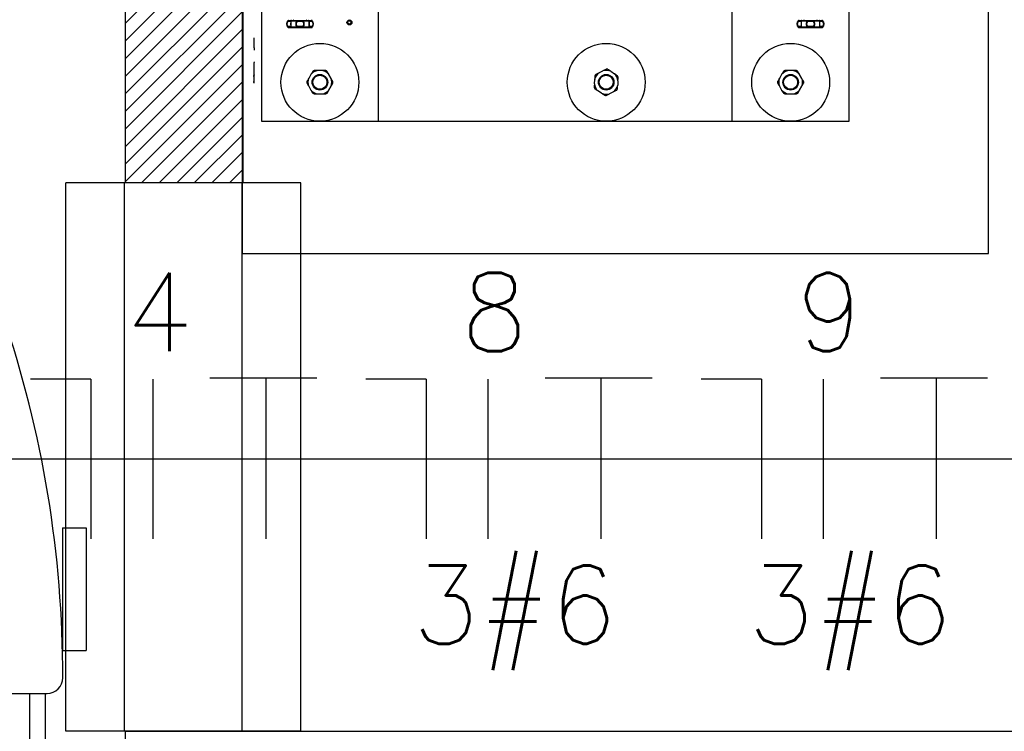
# Model space of a CAD drawing. Extents: x -118.2 to -44.5, y -40.2 to 1.8.
# Tile 22 of 56: x -82.6 to -81.4, y -23.7 to -22.8. Entities that reach past the tile are written whole.
import ezdxf
from ezdxf.enums import TextEntityAlignment as Align

# ---------------------------------------------------------------- set-up
doc = ezdxf.new("R2010")
doc.units = 0
doc.header["$MEASUREMENT"] = 0
for name, color, linetype in [('CIRCUITOS', 2, 'Continuous'), ('LINHA', 40, 'Continuous'), ('PAREDES', 8, 'Continuous')]:
    doc.layers.add(name, color=color, linetype=linetype)
doc.styles.add('20--4-0', font='romans.shx', dxfattribs={"height": 0.08})
doc.styles.add('ROMANS', font='romans')

# ---------------------------------------------------------------- blocks, each defined once
blk = doc.blocks.new('LS-06')
for p, q in [((-137.3868, 41.6384), (-137.2188, 41.6384)), ((-137.2998, 41.3569), (-137.1972, 41.3569)), ((-137.2998, 41.1915), (-137.2998, 41.3569)), ((-137.1972, 41.3569), (-137.1972, 41.1915)), ((-137.4828, 41.35), (-137.5128, 41.35)), ((-137.5128, 41.35), (-137.5128, 41.1933)), ((-137.4828, 41.35), (-137.4828, 41.1933)), ((-137.1228, 41.35), (-137.0928, 41.35)), ((-137.1228, 41.35), (-137.1228, 41.1933)), ((-137.0928, 41.35), (-137.0928, 41.1933)), ((-137.5128, 41.1933), (-137.4828, 41.1933)), ((-137.1228, 41.1933), (-137.0928, 41.1933)), ((-137.1972, 41.1915), (-137.2998, 41.1915)), ((-137.4629, 41.1384), (-137.1427, 41.1384)), ((-137.4604, 41.1384), (-137.4604, 41.0784)), ((-137.4404, 41.1384), (-137.4404, 41.0784)), ((-137.1652, 41.1384), (-137.1652, 41.0784)), ((-137.1452, 41.1384), (-137.1452, 41.0784)), ((-137.4204, 41.0584), (-137.1852, 41.0584)), ((-137.4204, 41.0384), (-137.1852, 41.0384))]:
    blk.add_line(p, q)
for centre, radius, start, end in [((-137.3868, 41.6184), 0.02, 90, 173.7253), ((-137.2188, 41.6184), 0.02, 6.2747, 90), ((-136.0622, 41.1615), 1.4208, 161.1477, 180.1263), ((-138.5435, 41.1615), 1.4208, 359.8737, 18.8523), ((-137.4629, 41.1584), 0.02, 180.1103, 270), ((-137.1427, 41.1584), 0.02, 270, 359.8897), ((-137.4204, 41.0784), 0.04, 180, 270), ((-137.4204, 41.0784), 0.02, 180, 270), ((-137.1852, 41.0784), 0.02, 270, 360), ((-137.1852, 41.0784), 0.04, 270, 360)]:
    blk.add_arc(centre, radius, start, end)
at = {"style": '20--4-0', "text_generation_flag": 6}
blk.add_text('LS-06', height=0.075, rotation=270, dxfattribs=at).set_placement((-137.5703, 41.1887))
blk = doc.blocks.new('LS- 19')
for p, q in [((-131.8656, 57.5935), (-131.8656, 57.4544)), ((-131.7166, 57.5935), (-131.7166, 57.4544)), ((-131.2648, 57.4544), (-131.2648, 57.5935)), ((-131.1158, 57.4544), (-131.1158, 57.5935)), ((-131.8322, 57.5827), (-131.8315, 57.5827)), ((-131.8314, 57.583), (-131.8314, 57.583)), ((-131.8314, 57.582), (-131.8284, 57.582)), ((-131.8279, 57.5827), (-131.82, 57.5827)), ((-131.8195, 57.582), (-131.8134, 57.582)), ((-131.8129, 57.5827), (-131.805, 57.5827)), ((-131.8045, 57.582), (-131.8015, 57.582)), ((-131.8021, 57.583), (-131.8015, 57.583)), ((-131.8014, 57.5827), (-131.8007, 57.5827)), ((-131.1807, 57.5827), (-131.18, 57.5827)), ((-131.1799, 57.583), (-131.1799, 57.583)), ((-131.1799, 57.582), (-131.1769, 57.582)), ((-131.1764, 57.5827), (-131.1685, 57.5827)), ((-131.168, 57.582), (-131.1619, 57.582)), ((-131.1614, 57.5827), (-131.1535, 57.5827)), ((-131.153, 57.582), (-131.15, 57.582)), ((-131.1506, 57.583), (-131.15, 57.583)), ((-131.1499, 57.5827), (-131.1492, 57.5827)), ((-131.8315, 57.5744), (-131.8322, 57.5744)), ((-131.8284, 57.5751), (-131.8314, 57.5751)), ((-131.8314, 57.5741), (-131.8308, 57.5741)), ((-131.82, 57.5744), (-131.8279, 57.5744)), ((-131.8134, 57.5751), (-131.8195, 57.5751)), ((-131.805, 57.5744), (-131.8129, 57.5744)), ((-131.8015, 57.5751), (-131.8045, 57.5751)), ((-131.8015, 57.5741), (-131.8015, 57.5741)), ((-131.8007, 57.5744), (-131.8014, 57.5744)), ((-131.18, 57.5744), (-131.1807, 57.5744)), ((-131.1769, 57.5751), (-131.1799, 57.5751)), ((-131.1799, 57.5741), (-131.1793, 57.5741)), ((-131.1685, 57.5744), (-131.1764, 57.5744)), ((-131.1619, 57.5751), (-131.168, 57.5751)), ((-131.1535, 57.5744), (-131.1614, 57.5744)), ((-131.15, 57.5751), (-131.153, 57.5751)), ((-131.15, 57.5741), (-131.15, 57.5741)), ((-131.1492, 57.5744), (-131.1499, 57.5744)), ((-131.8751, 57.5559), (-131.8751, 57.5607)), ((-131.8751, 57.548), (-131.8751, 57.5559)), ((-131.8751, 57.548), (-131.8751, 57.5449)), ((-131.8748, 57.53), (-131.8751, 57.5295)), ((-131.8751, 57.5291), (-131.8751, 57.5295)), ((-131.8751, 57.5231), (-131.8751, 57.5291)), ((-131.8748, 57.53), (-131.8748, 57.53)), ((-131.8751, 57.5156), (-131.8751, 57.5231)), ((-131.7883, 57.519), (-131.7939, 57.519)), ((-131.4349, 57.5161), (-131.4299, 57.5186)), ((-131.4199, 57.5181), (-131.4152, 57.515)), ((-131.1875, 57.519), (-131.1931, 57.519)), ((-131.8751, 57.512), (-131.8763, 57.512)), ((-131.8751, 57.5041), (-131.8763, 57.5041)), ((-131.8751, 57.5136), (-131.8751, 57.5156)), ((-131.8751, 57.5136), (-131.8748, 57.5132)), ((-131.8751, 57.511), (-131.8751, 57.5136)), ((-131.8751, 57.511), (-131.8748, 57.5131)), ((-131.8751, 57.5041), (-131.8751, 57.511)), ((-131.8751, 57.5031), (-131.8751, 57.5041)), ((-131.8026, 57.514), (-131.8054, 57.5091)), ((-131.7768, 57.5091), (-131.7796, 57.514)), ((-131.4407, 57.5021), (-131.4404, 57.5077)), ((-131.4107, 57.5061), (-131.411, 57.5004)), ((-131.2018, 57.514), (-131.2046, 57.5091)), ((-131.176, 57.5091), (-131.1788, 57.514)), ((-131.8054, 57.4991), (-131.8026, 57.4942)), ((-131.7796, 57.4942), (-131.7768, 57.4991)), ((-131.4315, 57.4901), (-131.4362, 57.4931)), ((-131.4165, 57.492), (-131.4215, 57.4895)), ((-131.2046, 57.4991), (-131.2018, 57.4942)), ((-131.1788, 57.4942), (-131.176, 57.4991)), ((-131.7939, 57.4892), (-131.7883, 57.4892)), ((-131.1931, 57.4892), (-131.1875, 57.4892)), ((-131.8656, 57.4544), (-131.7166, 57.4544)), ((-131.7166, 57.4544), (-131.2648, 57.4544)), ((-131.2648, 57.4544), (-131.1158, 57.4544))]:
    blk.add_line(p, q)
blk.add_lwpolyline([(-132.0394, 57.6183), (-131.8904, 57.6183), (-131.8904, 57.2856), (-130.9379, 57.2856), (-130.9379, 59.0732), (-131.8904, 59.0732), (-131.8904, 58.7405), (-132.0394, 58.7405), (-132.0394, 57.6183)])
at = {"flags": 128}
for points in [[(-131.8308, 57.583), (-131.8309, 57.583), (-131.831, 57.5829), (-131.8311, 57.5828), (-131.8312, 57.5827), (-131.8313, 57.5826), (-131.8314, 57.5824), (-131.8314, 57.5822), (-131.8314, 57.582)], [(-131.8199, 57.583), (-131.8199, 57.583), (-131.8199, 57.583), (-131.8199, 57.583), (-131.82, 57.5829), (-131.82, 57.5829), (-131.82, 57.5828), (-131.82, 57.5828), (-131.82, 57.5827)], [(-131.8199, 57.583), (-131.8198, 57.583), (-131.8197, 57.5829), (-131.8197, 57.5828), (-131.8196, 57.5827), (-131.8196, 57.5826), (-131.8195, 57.5824), (-131.8195, 57.5822), (-131.8195, 57.582)], [(-131.8134, 57.582), (-131.8134, 57.5822), (-131.8134, 57.5824), (-131.8134, 57.5826), (-131.8133, 57.5827), (-131.8133, 57.5828), (-131.8132, 57.5829), (-131.8131, 57.583), (-131.813, 57.583)], [(-131.8129, 57.5827), (-131.8129, 57.5828), (-131.8129, 57.5828), (-131.8129, 57.5829), (-131.813, 57.5829), (-131.813, 57.583), (-131.813, 57.583), (-131.813, 57.583), (-131.813, 57.583)], [(-131.8015, 57.582), (-131.8015, 57.5822), (-131.8015, 57.5824), (-131.8016, 57.5826), (-131.8017, 57.5827), (-131.8018, 57.5828), (-131.8019, 57.5829), (-131.802, 57.583), (-131.8021, 57.583)], [(-131.1793, 57.583), (-131.1794, 57.583), (-131.1795, 57.5829), (-131.1796, 57.5828), (-131.1797, 57.5827), (-131.1798, 57.5826), (-131.1799, 57.5824), (-131.1799, 57.5822), (-131.1799, 57.582)], [(-131.1684, 57.583), (-131.1684, 57.583), (-131.1684, 57.583), (-131.1684, 57.583), (-131.1684, 57.5829), (-131.1685, 57.5829), (-131.1685, 57.5828), (-131.1685, 57.5828), (-131.1685, 57.5827)], [(-131.1684, 57.583), (-131.1683, 57.583), (-131.1682, 57.5829), (-131.1681, 57.5828), (-131.1681, 57.5827), (-131.168, 57.5826), (-131.168, 57.5824), (-131.168, 57.5822), (-131.168, 57.582)], [(-131.1619, 57.582), (-131.1619, 57.5822), (-131.1619, 57.5824), (-131.1618, 57.5826), (-131.1618, 57.5827), (-131.1617, 57.5828), (-131.1617, 57.5829), (-131.1616, 57.583), (-131.1615, 57.583)], [(-131.1614, 57.5827), (-131.1614, 57.5828), (-131.1614, 57.5828), (-131.1614, 57.5829), (-131.1614, 57.5829), (-131.1615, 57.583), (-131.1615, 57.583), (-131.1615, 57.583), (-131.1615, 57.583)], [(-131.15, 57.582), (-131.15, 57.5822), (-131.15, 57.5824), (-131.1501, 57.5826), (-131.1502, 57.5827), (-131.1503, 57.5828), (-131.1504, 57.5829), (-131.1505, 57.583), (-131.1506, 57.583)], [(-131.8314, 57.5751), (-131.8314, 57.5749), (-131.8314, 57.5747), (-131.8313, 57.5745), (-131.8312, 57.5744), (-131.8311, 57.5742), (-131.831, 57.5741), (-131.8309, 57.5741), (-131.8308, 57.5741)], [(-131.8199, 57.5741), (-131.8199, 57.5741), (-131.8199, 57.5741), (-131.8199, 57.5741), (-131.82, 57.5741), (-131.82, 57.5742), (-131.82, 57.5742), (-131.82, 57.5743), (-131.82, 57.5744)], [(-131.8195, 57.5751), (-131.8195, 57.5749), (-131.8195, 57.5747), (-131.8196, 57.5745), (-131.8196, 57.5744), (-131.8197, 57.5742), (-131.8197, 57.5741), (-131.8198, 57.5741), (-131.8199, 57.5741)], [(-131.813, 57.5741), (-131.8131, 57.5741), (-131.8132, 57.5741), (-131.8133, 57.5742), (-131.8133, 57.5744), (-131.8134, 57.5745), (-131.8134, 57.5747), (-131.8134, 57.5749), (-131.8134, 57.5751)], [(-131.8129, 57.5744), (-131.8129, 57.5743), (-131.8129, 57.5742), (-131.8129, 57.5742), (-131.813, 57.5741), (-131.813, 57.5741), (-131.813, 57.5741), (-131.813, 57.5741), (-131.813, 57.5741)], [(-131.8021, 57.5741), (-131.802, 57.5741), (-131.8019, 57.5741), (-131.8018, 57.5742), (-131.8017, 57.5744), (-131.8016, 57.5745), (-131.8015, 57.5747), (-131.8015, 57.5749), (-131.8015, 57.5751)], [(-131.1799, 57.5751), (-131.1799, 57.5749), (-131.1799, 57.5747), (-131.1798, 57.5745), (-131.1797, 57.5744), (-131.1796, 57.5742), (-131.1795, 57.5741), (-131.1794, 57.5741), (-131.1793, 57.5741)], [(-131.1684, 57.5741), (-131.1684, 57.5741), (-131.1684, 57.5741), (-131.1684, 57.5741), (-131.1684, 57.5741), (-131.1685, 57.5742), (-131.1685, 57.5742), (-131.1685, 57.5743), (-131.1685, 57.5744)], [(-131.168, 57.5751), (-131.168, 57.5749), (-131.168, 57.5747), (-131.168, 57.5745), (-131.1681, 57.5744), (-131.1681, 57.5742), (-131.1682, 57.5741), (-131.1683, 57.5741), (-131.1684, 57.5741)], [(-131.1615, 57.5741), (-131.1616, 57.5741), (-131.1617, 57.5741), (-131.1617, 57.5742), (-131.1618, 57.5744), (-131.1618, 57.5745), (-131.1619, 57.5747), (-131.1619, 57.5749), (-131.1619, 57.5751)], [(-131.1614, 57.5744), (-131.1614, 57.5743), (-131.1614, 57.5742), (-131.1614, 57.5742), (-131.1614, 57.5741), (-131.1615, 57.5741), (-131.1615, 57.5741), (-131.1615, 57.5741), (-131.1615, 57.5741)], [(-131.1506, 57.5741), (-131.1505, 57.5741), (-131.1504, 57.5741), (-131.1503, 57.5742), (-131.1502, 57.5744), (-131.1501, 57.5745), (-131.15, 57.5747), (-131.15, 57.5749), (-131.15, 57.5751)]]:
    blk.add_lwpolyline(points, dxfattribs=at)
for centre, radius in [((-131.7534, 57.5805), 0.00315), ((-131.7534, 57.5805), 0.00216), ((-131.7911, 57.5041), 0.0497), ((-131.4257, 57.5041), 0.0497), ((-131.1903, 57.5041), 0.0497), ((-131.7911, 57.5041), 0.00993), ((-131.7911, 57.5041), 0.00894), ((-131.4257, 57.5041), 0.00993), ((-131.4257, 57.5041), 0.00894), ((-131.1903, 57.5041), 0.00993), ((-131.1903, 57.5041), 0.00894)]:
    blk.add_circle(centre, radius)
for centre, radius, start, end in [((-131.8278, 57.5785), 0.00602, 136.2623, 223.7377), ((-131.8314, 57.582), 0.000993, 90, 136.2623), ((-131.8308, 57.5821), 0.000931, 90.2328, 137.8683), ((-131.8274, 57.582), 0.000989, 90.2449, 180.2481), ((-131.8274, 57.5823), 0.000651, 92.597, 148.116), ((-131.8254, 57.584), 0.000993, 270, 0), ((-131.8075, 57.584), 0.000993, 180, 270), ((-131.8056, 57.5823), 0.000651, 31.8843, 87.4027), ((-131.8055, 57.582), 0.000989, 359.7515, 89.7553), ((-131.8021, 57.5821), 0.000931, 42.1322, 89.767), ((-131.8015, 57.582), 0.000993, 43.7377, 90), ((-131.8051, 57.5785), 0.00602, 316.2623, 43.7377), ((-131.1763, 57.5785), 0.00602, 136.2623, 223.7377), ((-131.1799, 57.582), 0.000993, 90, 136.2623), ((-131.1793, 57.5821), 0.000931, 90.2333, 137.8657), ((-131.1759, 57.582), 0.000989, 90.2475, 180.2465), ((-131.1759, 57.5823), 0.000651, 92.6002, 148.1132), ((-131.1739, 57.584), 0.000993, 270, 0), ((-131.156, 57.584), 0.000993, 180, 270), ((-131.154, 57.5823), 0.000651, 31.89, 87.4024), ((-131.154, 57.582), 0.000989, 359.7535, 89.756), ((-131.1506, 57.5821), 0.000931, 42.1367, 89.7644), ((-131.15, 57.582), 0.000993, 43.7377, 90), ((-131.1536, 57.5785), 0.00602, 316.2623, 43.7377), ((-131.8314, 57.5751), 0.000993, 223.7377, 270), ((-131.8308, 57.575), 0.000932, 222.1443, 269.7546), ((-131.8274, 57.575), 0.000989, 179.7519, 269.7551), ((-131.8274, 57.5747), 0.000651, 211.8986, 267.3884), ((-131.8055, 57.575), 0.000989, 270.2447, 0.2485), ((-131.8056, 57.5747), 0.000651, 272.6119, 328.1011), ((-131.8021, 57.575), 0.000932, 270.2456, 317.8552), ((-131.8015, 57.5751), 0.000993, 270, 316.2623), ((-131.1799, 57.5751), 0.000993, 223.7377, 270), ((-131.1793, 57.575), 0.000932, 222.1469, 269.7541), ((-131.1759, 57.575), 0.000989, 179.7535, 269.7525), ((-131.1759, 57.5747), 0.000651, 211.9014, 267.3852), ((-131.154, 57.575), 0.000989, 270.244, 0.2465), ((-131.154, 57.5747), 0.000652, 272.6122, 328.0954), ((-131.1506, 57.575), 0.000932, 270.2482, 317.8508), ((-131.15, 57.5751), 0.000993, 270, 316.2623), ((-131.7911, 57.5041), 0.0152, 100.6916, 139.3084), ((-131.7911, 57.5041), 0.0167, 116.5274, 123.4726), ((-131.7911, 57.5041), 0.0152, 40.6916, 79.3084), ((-131.7911, 57.5041), 0.0167, 56.5274, 63.4726), ((-131.4257, 57.5041), 0.0152, 127.534, 166.1508), ((-131.4257, 57.5041), 0.0152, 67.534, 106.1508), ((-131.4257, 57.5041), 0.0167, 83.3697, 90.315), ((-131.1903, 57.5041), 0.0152, 100.6916, 139.3084), ((-131.1903, 57.5041), 0.0167, 116.5274, 123.4726), ((-131.1903, 57.5041), 0.0152, 40.6916, 79.3084), ((-131.1903, 57.5041), 0.0167, 56.5274, 63.4726), ((-131.7911, 57.5041), 0.0167, 176.5274, 183.4726), ((-131.7911, 57.5041), 0.0152, 160.6916, 199.3084), ((-131.7911, 57.5041), 0.0152, 340.6916, 19.3084), ((-131.7911, 57.5041), 0.0167, 356.5274, 3.4726), ((-131.4257, 57.5041), 0.0167, 143.3697, 150.315), ((-131.4257, 57.5041), 0.0152, 7.534, 46.1508), ((-131.4257, 57.5041), 0.0167, 23.3697, 30.315), ((-131.1903, 57.5041), 0.0167, 176.5274, 183.4726), ((-131.1903, 57.5041), 0.0152, 160.6916, 199.3084), ((-131.1903, 57.5041), 0.0152, 340.6916, 19.3084), ((-131.1903, 57.5041), 0.0167, 356.5274, 3.4726), ((-131.7911, 57.5041), 0.0152, 220.6916, 259.3084), ((-131.7911, 57.5041), 0.0152, 280.6916, 319.3084), ((-131.4257, 57.5041), 0.0167, 203.3697, 210.315), ((-131.4257, 57.5041), 0.0152, 187.534, 226.1508), ((-131.4257, 57.5041), 0.0152, 307.534, 346.1508), ((-131.4257, 57.5041), 0.0167, 323.3697, 330.315), ((-131.1903, 57.5041), 0.0152, 220.6916, 259.3084), ((-131.1903, 57.5041), 0.0152, 280.6916, 319.3084), ((-131.7911, 57.5041), 0.0167, 236.5274, 243.4726), ((-131.7911, 57.5041), 0.0167, 296.5274, 303.4726), ((-131.4257, 57.5041), 0.0152, 247.534, 286.1508), ((-131.4257, 57.5041), 0.0167, 263.3697, 270.315), ((-131.1903, 57.5041), 0.0167, 236.5274, 243.4726), ((-131.1903, 57.5041), 0.0167, 296.5274, 303.4726)]:
    blk.add_arc(centre, radius, start, end)
for points, knots in [([(-131.8315, 57.5827), (-131.8318, 57.5824), (-131.8323, 57.582), (-131.833, 57.5809), (-131.8334, 57.5798), (-131.8334, 57.5789), (-131.8335, 57.5785)], [0, 0, 0, 0, 0.241818, 0.492428, 0.7455, 1, 1, 1, 1]), ([(-131.8314, 57.5751), (-131.8316, 57.5753), (-131.832, 57.5757), (-131.8325, 57.5765), (-131.8328, 57.5775), (-131.833, 57.5785), (-131.8328, 57.5796), (-131.8325, 57.5805), (-131.832, 57.5814), (-131.8316, 57.5818), (-131.8314, 57.582)], [0, 0, 0, 0, 0.120735, 0.244666, 0.371679, 0.500466, 0.629203, 0.756192, 0.879942, 1, 1, 1, 1]), ([(-131.8315, 57.5827), (-131.8315, 57.5827), (-131.8315, 57.5826), (-131.8315, 57.5824), (-131.8315, 57.5822), (-131.8314, 57.5821), (-131.8314, 57.582)], [0, 0, 0, 0, 0.202212, 0.500005, 0.78911, 1, 1, 1, 1]), ([(-131.8308, 57.583), (-131.8304, 57.583), (-131.8295, 57.583), (-131.8285, 57.583), (-131.8277, 57.583), (-131.8275, 57.583), (-131.8274, 57.583)], [0, 0, 0, 0, 0.2475834, 0.5000064, 0.7524162, 1, 1, 1, 1]), ([(-131.8274, 57.583), (-131.8274, 57.583), (-131.8275, 57.583), (-131.8277, 57.5829), (-131.828, 57.5828), (-131.8282, 57.5826), (-131.8283, 57.5824), (-131.8284, 57.5823)], [0, 0, 0, 0, 0.001928, 0.273356, 0.530327, 0.711705, 1, 1, 1, 1]), ([(-131.8284, 57.582), (-131.8284, 57.5821), (-131.8283, 57.5822), (-131.8283, 57.5824), (-131.8281, 57.5826), (-131.828, 57.5826), (-131.8279, 57.5827)], [0, 0, 0, 0, 0.23467, 0.500121, 0.696681, 1, 1, 1, 1]), ([(-131.8284, 57.582), (-131.8283, 57.5818), (-131.8283, 57.5815), (-131.8283, 57.581), (-131.8283, 57.5808)], [0, 0, 0, 0, 0.573721, 1, 1, 1, 1]), ([(-131.8283, 57.5808), (-131.8283, 57.5807), (-131.8283, 57.5803), (-131.8283, 57.5796), (-131.8283, 57.5785), (-131.8283, 57.5775), (-131.8283, 57.5767), (-131.8283, 57.5764), (-131.8283, 57.5763)], [0, 0, 0, 0, 0.058972, 0.277887, 0.4999, 0.72181, 0.9407, 1, 1, 1, 1]), ([(-131.828, 57.5785), (-131.828, 57.5789), (-131.828, 57.5798), (-131.8279, 57.5809), (-131.8279, 57.582), (-131.8279, 57.5824), (-131.8279, 57.5827)], [0, 0, 0, 0, 0.254132, 0.506754, 0.756986, 1, 1, 1, 1]), ([(-131.8274, 57.583), (-131.8263, 57.583), (-131.8241, 57.583), (-131.8213, 57.583), (-131.8199, 57.583)], [0, 0, 0, 0, 0.499997, 1, 1, 1, 1]), ([(-131.82, 57.5827), (-131.8203, 57.5824), (-131.8209, 57.582), (-131.8215, 57.5809), (-131.8219, 57.5798), (-131.8219, 57.5789), (-131.8219, 57.5785)], [0, 0, 0, 0, 0.24334, 0.492758, 0.745671, 1, 1, 1, 1]), ([(-131.8195, 57.5751), (-131.8197, 57.5753), (-131.8202, 57.5757), (-131.8207, 57.5765), (-131.821, 57.5775), (-131.8211, 57.5785), (-131.821, 57.5796), (-131.8207, 57.5805), (-131.8202, 57.5814), (-131.8197, 57.5818), (-131.8195, 57.582)], [0, 0, 0, 0, 0.120639, 0.244489, 0.371412, 0.500235, 0.628952, 0.755917, 0.879774, 1, 1, 1, 1]), ([(-131.82, 57.5827), (-131.82, 57.5826), (-131.8199, 57.5826), (-131.8197, 57.5824), (-131.8196, 57.5822), (-131.8195, 57.5821), (-131.8195, 57.582)], [0, 0, 0, 0, 0.284426, 0.499966, 0.753559, 1, 1, 1, 1]), ([(-131.8199, 57.583), (-131.8193, 57.583), (-131.8182, 57.583), (-131.8165, 57.583), (-131.8147, 57.583), (-131.8136, 57.583), (-131.813, 57.583)], [0, 0, 0, 0, 0.2475828, 0.4999997, 0.7524172, 1, 1, 1, 1]), ([(-131.8134, 57.582), (-131.8134, 57.5821), (-131.8133, 57.5822), (-131.8132, 57.5824), (-131.813, 57.5826), (-131.8129, 57.5826), (-131.8129, 57.5827)], [0, 0, 0, 0, 0.254509, 0.500003, 0.746287, 1, 1, 1, 1]), ([(-131.8134, 57.582), (-131.8132, 57.5818), (-131.8127, 57.5814), (-131.8122, 57.5805), (-131.8119, 57.5796), (-131.8118, 57.5785), (-131.8119, 57.5775), (-131.8122, 57.5765), (-131.8127, 57.5757), (-131.8132, 57.5753), (-131.8134, 57.5751)], [0, 0, 0, 0, 0.120226, 0.244083, 0.371048, 0.499765, 0.628587, 0.755511, 0.879361, 1, 1, 1, 1]), ([(-131.813, 57.583), (-131.8116, 57.583), (-131.8088, 57.583), (-131.8066, 57.583), (-131.8055, 57.583)], [0, 0, 0, 0, 0.500003, 1, 1, 1, 1]), ([(-131.811, 57.5785), (-131.811, 57.5789), (-131.8111, 57.5798), (-131.8114, 57.5809), (-131.812, 57.582), (-131.8126, 57.5824), (-131.8129, 57.5827)], [0, 0, 0, 0, 0.254329, 0.507242, 0.7576, 1, 1, 1, 1]), ([(-131.8055, 57.583), (-131.8054, 57.583), (-131.8052, 57.583), (-131.8044, 57.583), (-131.8034, 57.583), (-131.8025, 57.583), (-131.8021, 57.583)], [0, 0, 0, 0, 0.247584, 0.499994, 0.752417, 1, 1, 1, 1]), ([(-131.805, 57.5827), (-131.805, 57.5824), (-131.805, 57.582), (-131.805, 57.5809), (-131.8049, 57.5798), (-131.8049, 57.5789), (-131.8049, 57.5785)], [0, 0, 0, 0, 0.242658, 0.493385, 0.745967, 1, 1, 1, 1]), ([(-131.805, 57.5827), (-131.8049, 57.5826), (-131.8048, 57.5826), (-131.8047, 57.5824), (-131.8046, 57.5822), (-131.8045, 57.5821), (-131.8045, 57.582)], [0, 0, 0, 0, 0.256385, 0.499952, 0.746675, 1, 1, 1, 1]), ([(-131.8046, 57.5808), (-131.8046, 57.581), (-131.8046, 57.5815), (-131.8046, 57.5818), (-131.8045, 57.582)], [0, 0, 0, 0, 0.424438, 1, 1, 1, 1]), ([(-131.8046, 57.5763), (-131.8046, 57.5764), (-131.8046, 57.5767), (-131.8046, 57.5775), (-131.8046, 57.5785), (-131.8046, 57.5796), (-131.8046, 57.5803), (-131.8046, 57.5807), (-131.8046, 57.5808)], [0, 0, 0, 0, 0.058809, 0.277904, 0.499962, 0.721996, 0.940778, 1, 1, 1, 1]), ([(-131.8015, 57.582), (-131.8015, 57.5821), (-131.8014, 57.5822), (-131.8014, 57.5824), (-131.8014, 57.5826), (-131.8014, 57.5826), (-131.8014, 57.5827)], [0, 0, 0, 0, 0.176051, 0.499864, 0.713836, 1, 1, 1, 1]), ([(-131.8015, 57.582), (-131.8013, 57.5818), (-131.8009, 57.5814), (-131.8004, 57.5805), (-131.8001, 57.5796), (-131.8, 57.5785), (-131.8001, 57.5775), (-131.8004, 57.5765), (-131.8009, 57.5757), (-131.8013, 57.5753), (-131.8015, 57.5751)], [0, 0, 0, 0, 0.120734, 0.244666, 0.371679, 0.500451, 0.629189, 0.756192, 0.879942, 1, 1, 1, 1]), ([(-131.7994, 57.5785), (-131.7995, 57.5789), (-131.7995, 57.5798), (-131.8, 57.5809), (-131.8006, 57.582), (-131.8011, 57.5824), (-131.8014, 57.5827)], [0, 0, 0, 0, 0.254108, 0.50676, 0.756972, 1, 1, 1, 1]), ([(-131.18, 57.5827), (-131.1803, 57.5824), (-131.1808, 57.582), (-131.1814, 57.5809), (-131.1819, 57.5798), (-131.1819, 57.5789), (-131.182, 57.5785)], [0, 0, 0, 0, 0.241817, 0.492425, 0.7455, 1, 1, 1, 1]), ([(-131.1799, 57.5751), (-131.1801, 57.5753), (-131.1805, 57.5757), (-131.181, 57.5765), (-131.1813, 57.5775), (-131.1814, 57.5785), (-131.1813, 57.5796), (-131.181, 57.5805), (-131.1805, 57.5814), (-131.1801, 57.5818), (-131.1799, 57.582)], [0, 0, 0, 0, 0.120734, 0.244668, 0.37168, 0.500466, 0.629204, 0.756192, 0.879939, 1, 1, 1, 1]), ([(-131.18, 57.5827), (-131.18, 57.5827), (-131.18, 57.5826), (-131.18, 57.5824), (-131.18, 57.5822), (-131.1799, 57.5821), (-131.1799, 57.582)], [0, 0, 0, 0, 0.2022133, 0.5000027, 0.7890989, 1, 1, 1, 1]), ([(-131.1793, 57.583), (-131.1789, 57.583), (-131.178, 57.583), (-131.177, 57.583), (-131.1762, 57.583), (-131.176, 57.583), (-131.1759, 57.583)], [0, 0, 0, 0, 0.247579, 0.500007, 0.752416, 1, 1, 1, 1]), ([(-131.1769, 57.582), (-131.1769, 57.5821), (-131.1768, 57.5822), (-131.1767, 57.5824), (-131.1766, 57.5826), (-131.1765, 57.5826), (-131.1764, 57.5827)], [0, 0, 0, 0, 0.2346753, 0.5001185, 0.6966898, 1, 1, 1, 1]), ([(-131.1769, 57.582), (-131.1768, 57.5818), (-131.1768, 57.5815), (-131.1768, 57.581), (-131.1768, 57.5808)], [0, 0, 0, 0, 0.573722, 1, 1, 1, 1]), ([(-131.1759, 57.583), (-131.1759, 57.583), (-131.176, 57.583), (-131.1762, 57.5829), (-131.1765, 57.5828), (-131.1767, 57.5826), (-131.1768, 57.5824), (-131.1768, 57.5823)], [0, 0, 0, 0, 0.001906, 0.273326, 0.530329, 0.7117, 1, 1, 1, 1]), ([(-131.1768, 57.5808), (-131.1768, 57.5807), (-131.1768, 57.5803), (-131.1768, 57.5796), (-131.1768, 57.5785), (-131.1768, 57.5775), (-131.1768, 57.5767), (-131.1768, 57.5764), (-131.1768, 57.5763)], [0, 0, 0, 0, 0.0589716, 0.2778874, 0.4999003, 0.7218101, 0.9406996, 1, 1, 1, 1]), ([(-131.1765, 57.5785), (-131.1765, 57.5789), (-131.1765, 57.5798), (-131.1764, 57.5809), (-131.1764, 57.582), (-131.1764, 57.5824), (-131.1764, 57.5827)], [0, 0, 0, 0, 0.254132, 0.506754, 0.756986, 1, 1, 1, 1]), ([(-131.1759, 57.583), (-131.1748, 57.583), (-131.1726, 57.583), (-131.1698, 57.583), (-131.1684, 57.583)], [0, 0, 0, 0, 0.499999, 1, 1, 1, 1]), ([(-131.1685, 57.5827), (-131.1688, 57.5824), (-131.1694, 57.582), (-131.17, 57.5809), (-131.1703, 57.5798), (-131.1704, 57.5789), (-131.1704, 57.5785)], [0, 0, 0, 0, 0.243344, 0.492759, 0.74567, 1, 1, 1, 1]), ([(-131.168, 57.5751), (-131.1682, 57.5753), (-131.1687, 57.5757), (-131.1692, 57.5765), (-131.1695, 57.5775), (-131.1696, 57.5785), (-131.1695, 57.5796), (-131.1692, 57.5805), (-131.1687, 57.5814), (-131.1682, 57.5818), (-131.168, 57.582)], [0, 0, 0, 0, 0.120636, 0.244488, 0.371411, 0.500235, 0.628952, 0.755919, 0.879777, 1, 1, 1, 1]), ([(-131.1685, 57.5827), (-131.1685, 57.5826), (-131.1684, 57.5826), (-131.1682, 57.5824), (-131.1681, 57.5822), (-131.168, 57.5821), (-131.168, 57.582)], [0, 0, 0, 0, 0.284428, 0.499965, 0.75358, 1, 1, 1, 1]), ([(-131.1684, 57.583), (-131.1678, 57.583), (-131.1667, 57.583), (-131.1649, 57.583), (-131.1632, 57.583), (-131.1621, 57.583), (-131.1615, 57.583)], [0, 0, 0, 0, 0.247581, 0.5, 0.752419, 1, 1, 1, 1]), ([(-131.1619, 57.582), (-131.1619, 57.5821), (-131.1618, 57.5822), (-131.1617, 57.5824), (-131.1615, 57.5826), (-131.1614, 57.5826), (-131.1614, 57.5827)], [0, 0, 0, 0, 0.254526, 0.5000201, 0.746296, 1, 1, 1, 1]), ([(-131.1619, 57.582), (-131.1617, 57.5818), (-131.1612, 57.5814), (-131.1607, 57.5805), (-131.1604, 57.5796), (-131.1603, 57.5785), (-131.1604, 57.5775), (-131.1607, 57.5765), (-131.1612, 57.5757), (-131.1617, 57.5753), (-131.1619, 57.5751)], [0, 0, 0, 0, 0.120226, 0.244083, 0.371049, 0.499765, 0.628587, 0.75551, 0.87936, 1, 1, 1, 1]), ([(-131.1615, 57.583), (-131.1601, 57.583), (-131.1573, 57.583), (-131.1551, 57.583), (-131.154, 57.583)], [0, 0, 0, 0, 0.500004, 1, 1, 1, 1]), ([(-131.1595, 57.5785), (-131.1595, 57.5789), (-131.1595, 57.5798), (-131.1599, 57.5809), (-131.1605, 57.582), (-131.1611, 57.5824), (-131.1614, 57.5827)], [0, 0, 0, 0, 0.254329, 0.507241, 0.757602, 1, 1, 1, 1]), ([(-131.154, 57.583), (-131.1539, 57.583), (-131.1537, 57.583), (-131.1529, 57.583), (-131.1519, 57.583), (-131.151, 57.583), (-131.1506, 57.583)], [0, 0, 0, 0, 0.247585, 0.499993, 0.752415, 1, 1, 1, 1]), ([(-131.1535, 57.5827), (-131.1535, 57.5824), (-131.1535, 57.582), (-131.1535, 57.5809), (-131.1534, 57.5798), (-131.1534, 57.5789), (-131.1534, 57.5785)], [0, 0, 0, 0, 0.242658, 0.493385, 0.745967, 1, 1, 1, 1]), ([(-131.1535, 57.5827), (-131.1534, 57.5826), (-131.1533, 57.5826), (-131.1532, 57.5824), (-131.1531, 57.5822), (-131.153, 57.5821), (-131.153, 57.582)], [0, 0, 0, 0, 0.2563545, 0.4999516, 0.7466693, 1, 1, 1, 1]), ([(-131.1531, 57.5808), (-131.1531, 57.581), (-131.1531, 57.5815), (-131.1531, 57.5818), (-131.153, 57.582)], [0, 0, 0, 0, 0.424437, 1, 1, 1, 1]), ([(-131.1531, 57.5763), (-131.1531, 57.5764), (-131.1531, 57.5767), (-131.1531, 57.5775), (-131.1531, 57.5785), (-131.1531, 57.5796), (-131.1531, 57.5803), (-131.1531, 57.5807), (-131.1531, 57.5808)], [0, 0, 0, 0, 0.058809, 0.277904, 0.499962, 0.721996, 0.940778, 1, 1, 1, 1]), ([(-131.15, 57.582), (-131.15, 57.5821), (-131.1499, 57.5822), (-131.1499, 57.5824), (-131.1499, 57.5826), (-131.1499, 57.5826), (-131.1499, 57.5827)], [0, 0, 0, 0, 0.1760551, 0.4998672, 0.7138406, 1, 1, 1, 1]), ([(-131.15, 57.582), (-131.1498, 57.5818), (-131.1494, 57.5814), (-131.1489, 57.5805), (-131.1486, 57.5796), (-131.1484, 57.5785), (-131.1486, 57.5775), (-131.1489, 57.5765), (-131.1494, 57.5757), (-131.1498, 57.5753), (-131.15, 57.5751)], [0, 0, 0, 0, 0.120735, 0.244665, 0.37168, 0.500452, 0.62919, 0.756192, 0.879943, 1, 1, 1, 1]), ([(-131.1479, 57.5785), (-131.148, 57.5789), (-131.148, 57.5798), (-131.1484, 57.5809), (-131.1491, 57.582), (-131.1496, 57.5824), (-131.1499, 57.5827)], [0, 0, 0, 0, 0.254108, 0.50676, 0.756975, 1, 1, 1, 1]), ([(-131.8335, 57.5785), (-131.8334, 57.5781), (-131.8334, 57.5773), (-131.833, 57.5761), (-131.8323, 57.5751), (-131.8318, 57.5746), (-131.8315, 57.5744)], [0, 0, 0, 0, 0.2541258, 0.5067721, 0.7569775, 1, 1, 1, 1]), ([(-131.8315, 57.5744), (-131.8315, 57.5744), (-131.8315, 57.5744), (-131.8315, 57.5745), (-131.8315, 57.5747), (-131.8315, 57.5749), (-131.8314, 57.575), (-131.8314, 57.5751)], [0, 0, 0, 0, 0.079486, 0.225104, 0.514401, 0.762973, 1, 1, 1, 1]), ([(-131.8308, 57.5741), (-131.8304, 57.5741), (-131.8295, 57.5741), (-131.8285, 57.5741), (-131.8277, 57.5741), (-131.8275, 57.5741), (-131.8274, 57.5741)], [0, 0, 0, 0, 0.2475834, 0.5000064, 0.7524162, 1, 1, 1, 1]), ([(-131.8283, 57.5763), (-131.8283, 57.5761), (-131.8283, 57.5756), (-131.8283, 57.5753), (-131.8284, 57.5751)], [0, 0, 0, 0, 0.425961, 1, 1, 1, 1]), ([(-131.8279, 57.5744), (-131.828, 57.5744), (-131.8281, 57.5745), (-131.8282, 57.5747), (-131.8283, 57.5749), (-131.8284, 57.575), (-131.8284, 57.5751)], [0, 0, 0, 0, 0.246463, 0.499956, 0.7605, 1, 1, 1, 1]), ([(-131.8279, 57.5744), (-131.8279, 57.5746), (-131.8279, 57.5751), (-131.8279, 57.5761), (-131.828, 57.5773), (-131.828, 57.5781), (-131.828, 57.5785)], [0, 0, 0, 0, 0.242653, 0.493394, 0.745948, 1, 1, 1, 1]), ([(-131.8274, 57.5741), (-131.8263, 57.5741), (-131.8241, 57.5741), (-131.8213, 57.5741), (-131.8199, 57.5741)], [0, 0, 0, 0, 0.499997, 1, 1, 1, 1]), ([(-131.8219, 57.5785), (-131.8219, 57.5781), (-131.8219, 57.5773), (-131.8215, 57.5761), (-131.8209, 57.5751), (-131.8203, 57.5746), (-131.82, 57.5744)], [0, 0, 0, 0, 0.2542959, 0.5068765, 0.7570553, 1, 1, 1, 1]), ([(-131.8195, 57.5751), (-131.8195, 57.575), (-131.8196, 57.5749), (-131.8197, 57.5747), (-131.8199, 57.5745), (-131.82, 57.5744), (-131.82, 57.5744)], [0, 0, 0, 0, 0.246447, 0.500047, 0.712292, 1, 1, 1, 1]), ([(-131.8199, 57.5741), (-131.8193, 57.5741), (-131.8182, 57.5741), (-131.8165, 57.5741), (-131.8147, 57.5741), (-131.8136, 57.5741), (-131.813, 57.5741)], [0, 0, 0, 0, 0.2475828, 0.4999997, 0.7524172, 1, 1, 1, 1]), ([(-131.8134, 57.5751), (-131.8134, 57.575), (-131.8133, 57.5749), (-131.8132, 57.5747), (-131.813, 57.5745), (-131.8129, 57.5744), (-131.8129, 57.5744)], [0, 0, 0, 0, 0.2580262, 0.5000024, 0.7534786, 1, 1, 1, 1]), ([(-131.813, 57.5741), (-131.8116, 57.5741), (-131.8088, 57.5741), (-131.8066, 57.5741), (-131.8055, 57.5741)], [0, 0, 0, 0, 0.500003, 1, 1, 1, 1]), ([(-131.8129, 57.5744), (-131.8126, 57.5746), (-131.812, 57.5751), (-131.8114, 57.5761), (-131.8111, 57.5773), (-131.811, 57.5781), (-131.811, 57.5785)], [0, 0, 0, 0, 0.242585, 0.493124, 0.745704, 1, 1, 1, 1]), ([(-131.8055, 57.5741), (-131.8054, 57.5741), (-131.8052, 57.5741), (-131.8044, 57.5741), (-131.8034, 57.5741), (-131.8025, 57.5741), (-131.8021, 57.5741)], [0, 0, 0, 0, 0.247584, 0.499994, 0.752417, 1, 1, 1, 1]), ([(-131.8049, 57.5785), (-131.8049, 57.5781), (-131.8049, 57.5773), (-131.805, 57.5761), (-131.805, 57.5751), (-131.805, 57.5746), (-131.805, 57.5744)], [0, 0, 0, 0, 0.254151, 0.506768, 0.756976, 1, 1, 1, 1]), ([(-131.805, 57.5744), (-131.8049, 57.5744), (-131.8048, 57.5745), (-131.8047, 57.5747), (-131.8046, 57.5748), (-131.8045, 57.575), (-131.8045, 57.5751)], [0, 0, 0, 0, 0.246464, 0.499959, 0.735301, 1, 1, 1, 1]), ([(-131.8045, 57.5751), (-131.8046, 57.5753), (-131.8046, 57.5756), (-131.8046, 57.5761), (-131.8046, 57.5763)], [0, 0, 0, 0, 0.575176, 1, 1, 1, 1]), ([(-131.8014, 57.5744), (-131.8014, 57.5744), (-131.8014, 57.5745), (-131.8014, 57.5747), (-131.8014, 57.5749), (-131.8015, 57.575), (-131.8015, 57.5751)], [0, 0, 0, 0, 0.294277, 0.49997, 0.753559, 1, 1, 1, 1]), ([(-131.8014, 57.5744), (-131.8012, 57.5746), (-131.8006, 57.5751), (-131.8, 57.5761), (-131.7995, 57.5773), (-131.7995, 57.5781), (-131.7994, 57.5785)], [0, 0, 0, 0, 0.24183, 0.492436, 0.745504, 1, 1, 1, 1]), ([(-131.182, 57.5785), (-131.1819, 57.5781), (-131.1819, 57.5773), (-131.1814, 57.5761), (-131.1808, 57.5751), (-131.1803, 57.5746), (-131.18, 57.5744)], [0, 0, 0, 0, 0.254126, 0.506772, 0.756981, 1, 1, 1, 1]), ([(-131.18, 57.5744), (-131.18, 57.5744), (-131.18, 57.5744), (-131.18, 57.5745), (-131.18, 57.5747), (-131.18, 57.5749), (-131.1799, 57.575), (-131.1799, 57.5751)], [0, 0, 0, 0, 0.079479, 0.225096, 0.514394, 0.762963, 1, 1, 1, 1]), ([(-131.1793, 57.5741), (-131.1789, 57.5741), (-131.178, 57.5741), (-131.177, 57.5741), (-131.1762, 57.5741), (-131.176, 57.5741), (-131.1759, 57.5741)], [0, 0, 0, 0, 0.247579, 0.500007, 0.752416, 1, 1, 1, 1]), ([(-131.1768, 57.5763), (-131.1768, 57.5761), (-131.1768, 57.5756), (-131.1768, 57.5753), (-131.1769, 57.5751)], [0, 0, 0, 0, 0.42596, 1, 1, 1, 1]), ([(-131.1764, 57.5744), (-131.1765, 57.5744), (-131.1766, 57.5745), (-131.1767, 57.5747), (-131.1768, 57.5749), (-131.1769, 57.575), (-131.1769, 57.5751)], [0, 0, 0, 0, 0.246451, 0.499959, 0.760494, 1, 1, 1, 1]), ([(-131.1764, 57.5744), (-131.1764, 57.5746), (-131.1764, 57.5751), (-131.1764, 57.5761), (-131.1765, 57.5773), (-131.1765, 57.5781), (-131.1765, 57.5785)], [0, 0, 0, 0, 0.242653, 0.493394, 0.745948, 1, 1, 1, 1]), ([(-131.1759, 57.5741), (-131.1748, 57.5741), (-131.1726, 57.5741), (-131.1698, 57.5741), (-131.1684, 57.5741)], [0, 0, 0, 0, 0.499999, 1, 1, 1, 1]), ([(-131.1704, 57.5785), (-131.1704, 57.5781), (-131.1703, 57.5773), (-131.17, 57.5761), (-131.1694, 57.5751), (-131.1688, 57.5746), (-131.1685, 57.5744)], [0, 0, 0, 0, 0.254297, 0.506877, 0.757054, 1, 1, 1, 1]), ([(-131.168, 57.5751), (-131.168, 57.575), (-131.1681, 57.5749), (-131.1682, 57.5747), (-131.1684, 57.5745), (-131.1685, 57.5744), (-131.1685, 57.5744)], [0, 0, 0, 0, 0.246427, 0.500049, 0.712297, 1, 1, 1, 1]), ([(-131.1684, 57.5741), (-131.1678, 57.5741), (-131.1667, 57.5741), (-131.1649, 57.5741), (-131.1632, 57.5741), (-131.1621, 57.5741), (-131.1615, 57.5741)], [0, 0, 0, 0, 0.247581, 0.5, 0.752419, 1, 1, 1, 1]), ([(-131.1619, 57.5751), (-131.1619, 57.575), (-131.1618, 57.5749), (-131.1617, 57.5747), (-131.1615, 57.5745), (-131.1614, 57.5744), (-131.1614, 57.5744)], [0, 0, 0, 0, 0.258051, 0.500019, 0.753494, 1, 1, 1, 1]), ([(-131.1615, 57.5741), (-131.1601, 57.5741), (-131.1573, 57.5741), (-131.1551, 57.5741), (-131.154, 57.5741)], [0, 0, 0, 0, 0.500004, 1, 1, 1, 1]), ([(-131.1614, 57.5744), (-131.1611, 57.5746), (-131.1605, 57.5751), (-131.1599, 57.5761), (-131.1595, 57.5773), (-131.1595, 57.5781), (-131.1595, 57.5785)], [0, 0, 0, 0, 0.242585, 0.493124, 0.745703, 1, 1, 1, 1]), ([(-131.154, 57.5741), (-131.1539, 57.5741), (-131.1537, 57.5741), (-131.1529, 57.5741), (-131.1519, 57.5741), (-131.151, 57.5741), (-131.1506, 57.5741)], [0, 0, 0, 0, 0.247585, 0.499993, 0.752415, 1, 1, 1, 1]), ([(-131.1534, 57.5785), (-131.1534, 57.5781), (-131.1534, 57.5773), (-131.1535, 57.5761), (-131.1535, 57.5751), (-131.1535, 57.5746), (-131.1535, 57.5744)], [0, 0, 0, 0, 0.254151, 0.506768, 0.756976, 1, 1, 1, 1]), ([(-131.1535, 57.5744), (-131.1534, 57.5744), (-131.1533, 57.5745), (-131.1532, 57.5747), (-131.1531, 57.5748), (-131.153, 57.575), (-131.153, 57.5751)], [0, 0, 0, 0, 0.246453, 0.499964, 0.735289, 1, 1, 1, 1]), ([(-131.153, 57.5751), (-131.1531, 57.5753), (-131.1531, 57.5756), (-131.1531, 57.5761), (-131.1531, 57.5763)], [0, 0, 0, 0, 0.575177, 1, 1, 1, 1]), ([(-131.1499, 57.5744), (-131.1499, 57.5744), (-131.1499, 57.5745), (-131.1499, 57.5747), (-131.1499, 57.5749), (-131.15, 57.575), (-131.15, 57.5751)], [0, 0, 0, 0, 0.294276, 0.499969, 0.753555, 1, 1, 1, 1]), ([(-131.1499, 57.5744), (-131.1496, 57.5746), (-131.1491, 57.5751), (-131.1484, 57.5761), (-131.148, 57.5773), (-131.148, 57.5781), (-131.1479, 57.5785)], [0, 0, 0, 0, 0.241829, 0.492434, 0.745502, 1, 1, 1, 1]), ([(-131.8003, 57.518), (-131.8004, 57.5178), (-131.8011, 57.5165), (-131.8019, 57.5151), (-131.8026, 57.514)], [0, 0, 0, 0, 0.136294, 1, 1, 1, 1]), ([(-131.7939, 57.519), (-131.7945, 57.519), (-131.796, 57.519), (-131.7975, 57.519), (-131.7985, 57.519)], [0, 0, 0, 0, 0.363475, 1, 1, 1, 1]), ([(-131.7836, 57.519), (-131.7843, 57.519), (-131.7858, 57.519), (-131.7873, 57.519), (-131.7883, 57.519)], [0, 0, 0, 0, 0.404184, 1, 1, 1, 1]), ([(-131.7796, 57.514), (-131.7796, 57.5141), (-131.7804, 57.5154), (-131.7812, 57.5167), (-131.7819, 57.518)], [0, 0, 0, 0, 0.078416, 1, 1, 1, 1]), ([(-131.4349, 57.5161), (-131.435, 57.516), (-131.4364, 57.5153), (-131.4378, 57.5146), (-131.4391, 57.514)], [0, 0, 0, 0, 0.078411, 1, 1, 1, 1]), ([(-131.4258, 57.5207), (-131.426, 57.5206), (-131.4273, 57.5199), (-131.4287, 57.5192), (-131.4299, 57.5186)], [0, 0, 0, 0, 0.136308, 1, 1, 1, 1]), ([(-131.4199, 57.5181), (-131.4204, 57.5184), (-131.4217, 57.5192), (-131.423, 57.5201), (-131.4238, 57.5206)], [0, 0, 0, 0, 0.363481, 1, 1, 1, 1]), ([(-131.1995, 57.518), (-131.1996, 57.5178), (-131.2004, 57.5165), (-131.2011, 57.5151), (-131.2018, 57.514)], [0, 0, 0, 0, 0.136297, 1, 1, 1, 1]), ([(-131.1931, 57.519), (-131.1937, 57.519), (-131.1953, 57.519), (-131.1968, 57.519), (-131.1978, 57.519)], [0, 0, 0, 0, 0.363481, 1, 1, 1, 1]), ([(-131.1829, 57.519), (-131.1835, 57.519), (-131.185, 57.519), (-131.1866, 57.519), (-131.1875, 57.519)], [0, 0, 0, 0, 0.404177, 1, 1, 1, 1]), ([(-131.1788, 57.514), (-131.1789, 57.5141), (-131.1797, 57.5154), (-131.1804, 57.5167), (-131.1811, 57.518)], [0, 0, 0, 0, 0.078412, 1, 1, 1, 1]), ([(-131.8054, 57.5091), (-131.8054, 57.509), (-131.8062, 57.5076), (-131.807, 57.5063), (-131.8077, 57.5051)], [0, 0, 0, 0, 0.0784137, 1, 1, 1, 1]), ([(-131.7745, 57.5051), (-131.7746, 57.5053), (-131.7753, 57.5066), (-131.7761, 57.5079), (-131.7768, 57.5091)], [0, 0, 0, 0, 0.136312, 1, 1, 1, 1]), ([(-131.4402, 57.5123), (-131.4402, 57.5121), (-131.4403, 57.5106), (-131.4403, 57.509), (-131.4404, 57.5077)], [0, 0, 0, 0, 0.136299, 1, 1, 1, 1]), ([(-131.4113, 57.5125), (-131.4118, 57.5128), (-131.4131, 57.5136), (-131.4144, 57.5145), (-131.4152, 57.515)], [0, 0, 0, 0, 0.404181, 1, 1, 1, 1]), ([(-131.4107, 57.5061), (-131.4107, 57.5062), (-131.4106, 57.5077), (-131.4105, 57.5093), (-131.4104, 57.5107)], [0, 0, 0, 0, 0.078409, 1, 1, 1, 1]), ([(-131.2046, 57.5091), (-131.2047, 57.509), (-131.2055, 57.5076), (-131.2062, 57.5063), (-131.2069, 57.5051)], [0, 0, 0, 0, 0.078411, 1, 1, 1, 1]), ([(-131.1737, 57.5051), (-131.1738, 57.5053), (-131.1746, 57.5066), (-131.1753, 57.5079), (-131.176, 57.5091)], [0, 0, 0, 0, 0.136315, 1, 1, 1, 1]), ([(-131.8077, 57.5031), (-131.8076, 57.5029), (-131.8068, 57.5016), (-131.8061, 57.5002), (-131.8054, 57.4991)], [0, 0, 0, 0, 0.136294, 1, 1, 1, 1]), ([(-131.8026, 57.4942), (-131.8025, 57.4941), (-131.8017, 57.4927), (-131.801, 57.4914), (-131.8003, 57.4902)], [0, 0, 0, 0, 0.078394, 1, 1, 1, 1]), ([(-131.7819, 57.4902), (-131.7818, 57.4904), (-131.781, 57.4917), (-131.7803, 57.493), (-131.7796, 57.4942)], [0, 0, 0, 0, 0.136294, 1, 1, 1, 1]), ([(-131.7768, 57.4991), (-131.7767, 57.4992), (-131.7759, 57.5005), (-131.7752, 57.5018), (-131.7745, 57.5031)], [0, 0, 0, 0, 0.078416, 1, 1, 1, 1]), ([(-131.4407, 57.5021), (-131.4407, 57.502), (-131.4408, 57.5004), (-131.4409, 57.4989), (-131.441, 57.4975)], [0, 0, 0, 0, 0.078408, 1, 1, 1, 1]), ([(-131.4401, 57.4957), (-131.4396, 57.4953), (-131.4383, 57.4945), (-131.437, 57.4936), (-131.4362, 57.4931)], [0, 0, 0, 0, 0.404186, 1, 1, 1, 1]), ([(-131.4165, 57.492), (-131.4164, 57.4921), (-131.415, 57.4928), (-131.4136, 57.4935), (-131.4123, 57.4941)], [0, 0, 0, 0, 0.078411, 1, 1, 1, 1]), ([(-131.4112, 57.4958), (-131.4112, 57.496), (-131.4111, 57.4975), (-131.4111, 57.4991), (-131.411, 57.5004)], [0, 0, 0, 0, 0.136299, 1, 1, 1, 1]), ([(-131.2069, 57.5031), (-131.2068, 57.5029), (-131.2061, 57.5016), (-131.2053, 57.5002), (-131.2046, 57.4991)], [0, 0, 0, 0, 0.136297, 1, 1, 1, 1]), ([(-131.2018, 57.4942), (-131.2018, 57.4941), (-131.201, 57.4927), (-131.2002, 57.4914), (-131.1995, 57.4902)], [0, 0, 0, 0, 0.078397, 1, 1, 1, 1]), ([(-131.1811, 57.4902), (-131.181, 57.4904), (-131.1803, 57.4917), (-131.1795, 57.493), (-131.1788, 57.4942)], [0, 0, 0, 0, 0.136297, 1, 1, 1, 1]), ([(-131.176, 57.4991), (-131.176, 57.4992), (-131.1752, 57.5005), (-131.1744, 57.5018), (-131.1737, 57.5031)], [0, 0, 0, 0, 0.078412, 1, 1, 1, 1]), ([(-131.7985, 57.4892), (-131.7979, 57.4892), (-131.7964, 57.4892), (-131.7948, 57.4892), (-131.7939, 57.4892)], [0, 0, 0, 0, 0.404185, 1, 1, 1, 1]), ([(-131.7883, 57.4892), (-131.7877, 57.4892), (-131.7861, 57.4892), (-131.7846, 57.4892), (-131.7836, 57.4892)], [0, 0, 0, 0, 0.363476, 1, 1, 1, 1]), ([(-131.4315, 57.4901), (-131.431, 57.4897), (-131.4297, 57.4889), (-131.4284, 57.4881), (-131.4276, 57.4875)], [0, 0, 0, 0, 0.363475, 1, 1, 1, 1]), ([(-131.4256, 57.4874), (-131.4254, 57.4875), (-131.4241, 57.4882), (-131.4227, 57.4889), (-131.4215, 57.4895)], [0, 0, 0, 0, 0.136307, 1, 1, 1, 1]), ([(-131.1978, 57.4892), (-131.1971, 57.4892), (-131.1956, 57.4892), (-131.1941, 57.4892), (-131.1931, 57.4892)], [0, 0, 0, 0, 0.404177, 1, 1, 1, 1]), ([(-131.1875, 57.4892), (-131.1869, 57.4892), (-131.1854, 57.4892), (-131.1839, 57.4892), (-131.1829, 57.4892)], [0, 0, 0, 0, 0.363481, 1, 1, 1, 1])]:
    blk.add_open_spline(points, degree=3, knots=knots)

msp = doc.modelspace()

# ---------------------------------------------------------------- hatches: boundary and pattern name
at = {"layer": 'PAREDES', "lineweight": -3}
h = msp.add_hatch(dxfattribs=at)
h.set_pattern_fill('LINE', color=256, scale=0.005, angle=45)
h.set_pattern_definition([(45, (15.977682, -75.51572), (-0.0112253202, 0.0112253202), [])])
h.paths.add_polyline_path([(-82.3347, -22.7419), (-82.4847, -22.7419), (-82.4847, -22.9769), (-82.3347, -22.9769)])

# ---------------------------------------------------------------- linework, layer by layer
at = {"layer": 'CIRCUITOS'}
for p, q in [((-82.5286, -23.2276), (-82.6056, -23.2276)), ((-82.5286, -23.2276), (-82.5286, -23.4312)), ((-82.4497, -23.2276), (-82.4497, -23.4312)), ((-82.3768, -23.2257), (-82.2402, -23.2257)), ((-82.3056, -23.2257), (-82.3056, -23.4312)), ((-82.1008, -23.2276), (-82.1777, -23.2276)), ((-82.1008, -23.2276), (-82.1008, -23.4312)), ((-82.0219, -23.2276), (-82.0219, -23.4312)), ((-81.949, -23.2257), (-81.8124, -23.2257)), ((-81.8778, -23.2257), (-81.8778, -23.4312)), ((-81.6729, -23.2276), (-81.7499, -23.2276)), ((-81.6729, -23.2276), (-81.6729, -23.4312)), ((-81.594, -23.2276), (-81.594, -23.4312)), ((-81.5211, -23.2257), (-81.3845, -23.2257)), ((-81.4499, -23.2257), (-81.4499, -23.4312))]:
    msp.add_line(p, q, dxfattribs=at)
at = {"layer": 'LINHA'}
for p, q in [((-82.2057, -23.3294), (-82.6335, -23.3294)), ((-81.7778, -23.3294), (-82.2057, -23.3294)), ((-80.9221, -23.3294), (-81.7778, -23.3294))]:
    msp.add_line(p, q, dxfattribs=at)
at = {"layer": 'PAREDES', "lineweight": -3}
for p, q in [((-82.2607, -22.9769), (-82.5607, -22.9769)), ((-82.5607, -23.6769), (-82.5607, -22.9769)), ((-82.4857, -23.6769), (-82.4857, -22.9769)), ((-82.3357, -23.6769), (-82.3357, -22.9769)), ((-82.2607, -23.6769), (-82.2607, -22.9769)), ((-82.2607, -23.6769), (-82.5607, -23.6769)), ((-82.4847, -23.6769), (-80.3347, -23.6769)), ((-82.4847, -23.8269), (-82.4847, -23.6769))]:
    msp.add_line(p, q, dxfattribs=at)
msp.add_lwpolyline([(-82.4847, -22.7419), (-82.3347, -22.7419), (-82.3347, -22.9769), (-82.4847, -22.9769)], close=True, dxfattribs=at)

# ---------------------------------------------------------------- block references
for name, p in [('LS- 19', (49.5547, -80.3525)), ('LS-06', (54.5581, -64.767))]:
    msp.add_blockref(name, p, dxfattribs=at)

# ---------------------------------------------------------------- texts
at = {"layer": 'CIRCUITOS', "style": 'ROMANS'}
for s, p in [('4', (-82.4414, -23.1918)), ('8', (-82.0136, -23.1918)), ('9', (-81.5857, -23.1918)), ('3#6', (-81.988, -23.5654)), ('3#6', (-81.5601, -23.5654))]:
    msp.add_text(s, height=0.1, dxfattribs=at).set_placement(p, align=Align.CENTER)

doc.saveas('drawing.dxf')
